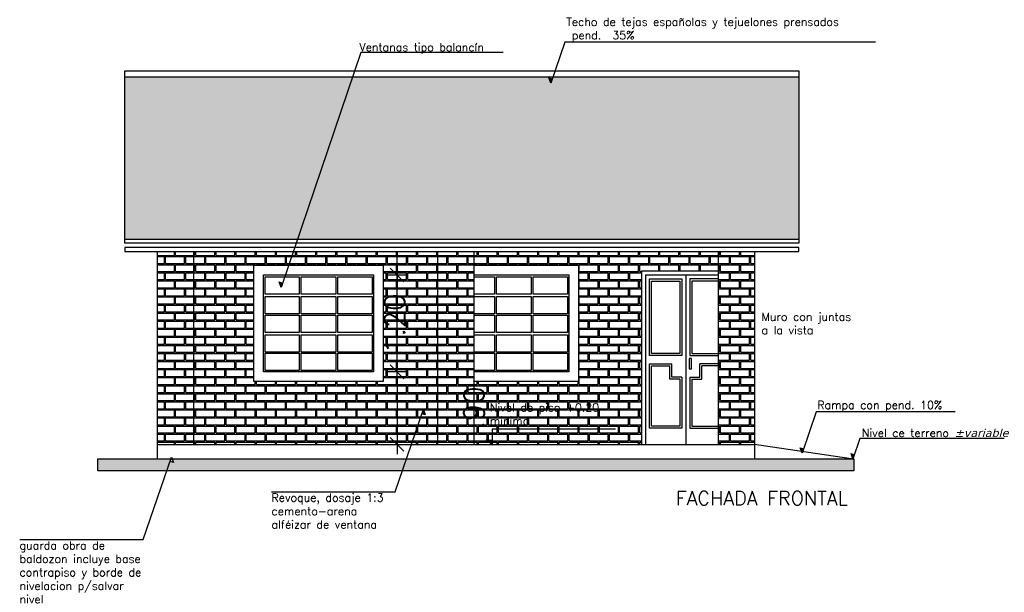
# Model space of a CAD drawing. Header units: millimetres. Extents: x 215 to 2570, y 414 to 504.
# Tile 15 of 15: x 2558 to 2570, y 467 to 474. Entities that reach past the tile are written whole.
import ezdxf
from ezdxf.enums import TextEntityAlignment as Align

# ---------------------------------------------------------------- set-up
doc = ezdxf.new("R2010")
doc.units = ezdxf.units.MM
for name, color, linetype in [('COTA', 13, 'Continuous'), ('ESPECARQ', 2, 'Continuous'), ('LINVISTA', 13, 'Continuous'), ('margen', 6, 'Continuous'), ('PAREDE', 6, 'Continuous'), ('piso', 13, 'Continuous')]:
    doc.layers.add(name, color=color, linetype=linetype)
doc.styles.add('REGUA80', font='simplex.shx')
doc.styles.add('SIMPLEX_8', font='simplex.shx')
doc.dimstyles.new('08', dxfattribs={"dimtxt": 0.25, "dimasz": 0.12, "dimexe": 0, "dimexo": 0, "dimgap": 0.15, "dimtad": 1, "dimzin": 4, "dimdsep": 46, "dimtxsty": 'SIMPLEX_8', "dimblk1": 'D', "dimblk2": 'D', "dimsah": 1, "dimcen": 0.09, "dimse1": 1, "dimse2": 1, "dimclre": 256, "dimclrt": 2, "dimadec": 0, "dimazin": 0, "dimtfac": 1, "dimtmove": 2, "dimatfit": 3, "dimldrblk": 'D', "dimfxl": 1, "dimtolj": 1, "dimtzin": 0, "dimarcsym": 0})
pattern_1 = [(0, (2281.73048, 340.14431), (0.125, 0.1), [0.235, -0.015]), (0, (2281.73048, 340.22931), (0.125, 0.1), [0.235, -0.015]), (90, (2281.73048, 340.14431), (-0.125, 0.1), [0.085, -0.115]), (90, (2281.71548, 340.14431), (-0.125, 0.1), [0.085, -0.115])]

# ---------------------------------------------------------------- blocks, each defined once
blk = doc.blocks.new('D')
for p, q in [((-1, 0), (1, 0)), ((0, -1), (0, 1))]:
    blk.add_line(p, q)
at = {"color": 4}
blk.add_line((-0.71, -0.71), (0.71, 0.71), dxfattribs=at)
blk = doc.blocks.new('*D107')
at = {"layer": 'COTA', "color": 0, "lineweight": -2, "transparency": 16777216}
blk.add_line((2562.224, 469.582), (2562.224, 468.922), dxfattribs=at)
at = {"layer": 'Defpoints', "color": 0, "transparency": 16777216}
for p in [(2561.93, 469.702), (2561.93, 468.802), (2562.224, 468.802)]:
    blk.add_point(p, dxfattribs=at)
at = {"layer": 'COTA', "color": 0, "lineweight": -2, "transparency": 16777216, "xscale": 0.12, "yscale": 0.12, "zscale": 0.12}
for p, rotation in [((2562.224, 469.702), 90), ((2562.224, 468.802), 270)]:
    blk.add_blockref('D', p, dxfattribs=dict(at, rotation=rotation))
at = {"layer": 'COTA', "color": 2, "transparency": 16777216, "insert": (2563.176, 469.253), "char_height": 0.25, "attachment_point": 5, "rotation": 90, "style": 'SIMPLEX_8'}
blk.add_mtext('\\A1;.90', dxfattribs=at)
blk = doc.blocks.new('*D108')
at = {"layer": 'COTA', "color": 0, "lineweight": -2, "transparency": 16777216}
for p, q in [((2562.224, 471.022), (2562.224, 471.142)), ((2562.224, 469.702), (2562.224, 470.902)), ((2562.224, 469.582), (2562.224, 469.462))]:
    blk.add_line(p, q, dxfattribs=at)
at = {"layer": 'Defpoints', "color": 0, "transparency": 16777216}
for p in [(2561.93, 470.902), (2562.224, 470.902), (2561.93, 469.702)]:
    blk.add_point(p, dxfattribs=at)
at = {"layer": 'COTA', "color": 0, "lineweight": -2, "transparency": 16777216, "xscale": 0.12, "yscale": 0.12, "zscale": 0.12}
for p, rotation in [((2562.224, 470.902), 270), ((2562.224, 469.702), 90)]:
    blk.add_blockref('D', p, dxfattribs=dict(at, rotation=rotation))
at = {"layer": 'COTA', "color": 2, "transparency": 16777216, "insert": (2562.193, 470.297), "char_height": 0.25, "attachment_point": 5, "rotation": 90, "style": 'SIMPLEX_8'}
blk.add_mtext('\\A1;1.20', dxfattribs=at)

msp = doc.modelspace()

# ---------------------------------------------------------------- hatches: boundary and pattern name
at = {"layer": 'ESPECARQ'}
for points in [[(2564.145, 473.332), (2564.104, 473.346), (2564.127, 473.278)], [(2560.806, 470.801), (2560.765, 470.815), (2560.788, 470.747)], [(2562.533, 469.183), (2562.573, 469.169), (2562.551, 469.237)], [(2563.402, 468.802), (2563.402, 468.853), (2563.323, 468.853)], [(2567.258, 468.748), (2567.217, 468.761), (2567.24, 468.694)], [(2567.889, 468.674), (2567.849, 468.688), (2567.871, 468.621)]]:
    msp.add_hatch(color=256, dxfattribs=at).paths.add_polyline_path(points)
at = {"layer": 'LINVISTA'}
h = msp.add_hatch(dxfattribs=at)
h.set_pattern_fill('TELHADO', color=1, scale=0.25, style=0)
h.set_pattern_definition([(0, (2281.70548, 340.1443), (0, 0.25), [0.05, -0.2]), (0, (2281.83048, 340.1943), (0, 0.25), [0.05, -0.2]), (0, (2281.83048, 340.2193), (0, 0.25), [0.05, -0.2]), (90, (2281.73048, 340.1443), (-0.25, 2e-17), [0.25]), (45, (2281.73048, 340.14431), (3e-17, 0.25), [0.07071068, -0.28284272]), (45, (2281.75548, 340.14431), (3e-17, 0.25), [0.03535535, -0.31819804]), (135, (2281.73048, 340.14431), (-0.25, 3e-17), [0.07071068, -0.28284272]), (135, (2281.95548, 340.14431), (-0.25, 3e-17), [0.03535535, -0.31819804]), (26.56505, (2281.78048, 340.16931), (0.25, 2e-10), [0.0559, -0.503117]), (153.43495, (2281.68048, 340.16931), (-0.25, 2e-10), [0.0559, -0.503117]), (26.56505, (2281.78048, 340.19431), (0.25, 2e-10), [0.0559, -0.503117]), (153.43495, (2281.68048, 340.19431), (-0.25, 2e-10), [0.0559, -0.503117])])
h.paths.add_polyline_path([(2558.851, 473.356), (2558.851, 471.344), (2567.199, 471.344), (2567.199, 473.356)])
h = msp.add_hatch(dxfattribs=at)
h.set_pattern_fill('TIJOLO', color=2, scale=0.5, style=0)
h.set_pattern_definition(pattern_1)
h.paths.add_polyline_path([(2566.651, 471.194), (2566.201, 471.194), (2566.201, 468.802), (2566.651, 468.802)])
h.paths.add_polyline_path([(2563.176, 471.194), (2562.726, 471.194), (2562.726, 468.802), (2563.176, 468.802)])
h.paths.add_polyline_path([(2559.701, 471.194), (2559.251, 471.194), (2559.251, 468.802), (2559.701, 468.802)])
h = msp.add_hatch(dxfattribs=at)
h.set_pattern_fill('TIJOLO', color=1, scale=0.5, style=0)
h.set_pattern_definition(pattern_1)
h.paths.add_polyline_path([(2564.471, 469.582), (2563.176, 469.582), (2563.176, 468.802), (2563.402, 468.802), (2563.323, 468.853), (2563.402, 468.853), (2563.402, 468.802), (2565.251, 468.802), (2565.251, 470.952), (2566.201, 470.952), (2566.201, 471.194), (2563.176, 471.194), (2563.176, 471.022), (2564.471, 471.022)])
h.paths.add_polyline_path([(2562.726, 471.194), (2560.939, 471.194), (2560.881, 471.022), (2562.05, 471.022), (2562.05, 469.582), (2560.45, 469.582), (2560.45, 471.022), (2560.881, 471.022), (2560.939, 471.194), (2559.701, 471.194), (2559.701, 468.802), (2562.402, 468.802), (2562.551, 469.237), (2562.573, 469.169), (2562.533, 469.183), (2562.402, 468.802), (2562.726, 468.802)])
h.paths.add_polyline_path([(2563.348, 469.018), (2564.917, 469.018), (2564.917, 469.335), (2563.348, 469.335)], flags=24)
h.paths.add_polyline_path([(2563.363, 468.929), (2563.363, 469.578), (2562.988, 469.578), (2562.988, 468.929)], flags=9)
h.paths.add_polyline_path([(2562.38, 469.877), (2562.38, 470.716), (2562.005, 470.716), (2562.005, 469.877)], flags=24)
h = msp.add_hatch(dxfattribs=at)
h.set_pattern_fill('SOLO2', color=3, scale=0.25, angle=90, style=0)
h.set_pattern_definition([(135, (2281.70548, 340.14431), (-0.15, 0.05), [0.141421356, -0.141421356]), (135, (2281.73048, 340.16931), (-0.15, 0.05), [0.141421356, -0.141421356]), (45, (2281.73048, 340.19431), (-0.05, 0.15), [0.07071068, -0.07071068]), (45, (2281.70548, 340.21931), (-0.05, 0.15), [0.07071068, -0.07071068]), (45, (2281.68048, 340.24431), (-0.05, 0.15), [0.07071068, -0.07071068]), (45, (2281.65548, 340.26931), (-0.05, 0.15), [0.07071068, -0.07071068])])
h.paths.add_polyline_path([(2558.516, 468.622), (2558.516, 468.473), (2567.883, 468.473), (2567.883, 468.622)])

# ---------------------------------------------------------------- linework, layer by layer
at = {"layer": 'ESPECARQ'}
for points in [[(2568.15, 473.789), (2564.302, 473.789), (2564.127, 473.278), (2564.104, 473.346), (2564.145, 473.332)], [(2563.537, 473.661), (2561.773, 473.661), (2560.788, 470.747), (2560.765, 470.815), (2560.806, 470.801)], [(2560.67, 468.216), (2562.201, 468.216), (2562.551, 469.237), (2562.573, 469.169), (2562.533, 469.183)], [(2569.136, 469.204), (2567.415, 469.204), (2567.24, 468.694), (2567.217, 468.761), (2567.258, 468.748)], [(2564.928, 468.991), (2563.402, 468.991), (2563.402, 468.802), (2563.323, 468.853), (2563.402, 468.853)], [(2569.746, 468.876), (2567.958, 468.876), (2567.871, 468.621), (2567.849, 468.688), (2567.889, 468.674)], [(2557.549, 467.624), (2559.08, 467.624), (2559.43, 468.645), (2559.453, 468.578), (2559.412, 468.592)]]:
    msp.add_lwpolyline(points, dxfattribs=at)
at = {"layer": 'LINVISTA'}
for p, q in [((2565.251, 470.952), (2565.251, 468.802)), ((2565.251, 470.952), (2566.201, 470.952)), ((2565.301, 470.902), (2565.301, 468.802)), ((2565.301, 470.902), (2566.201, 470.902)), ((2565.801, 470.902), (2565.801, 468.802))]:
    msp.add_line(p, q, dxfattribs=at)
for points in [[(2560.45, 471.022), (2562.05, 471.022), (2562.05, 469.582), (2560.45, 469.582)], [(2560.57, 470.902), (2561.93, 470.902), (2561.93, 469.702), (2560.57, 469.702)], [(2560.588, 470.877), (2561.011, 470.877), (2561.011, 470.662), (2560.588, 470.662)], [(2561.036, 470.877), (2561.466, 470.877), (2561.466, 470.662), (2561.036, 470.662)], [(2561.491, 470.877), (2561.914, 470.877), (2561.914, 470.662), (2561.491, 470.662)], [(2563.456, 470.877), (2563.886, 470.877), (2563.886, 470.662), (2563.456, 470.662)], [(2563.911, 470.877), (2564.334, 470.877), (2564.334, 470.662), (2563.911, 470.662)], [(2565.351, 470.852), (2565.751, 470.852), (2565.751, 469.902), (2565.351, 469.902)], [(2565.376, 470.827), (2565.726, 470.827), (2565.726, 469.927), (2565.376, 469.927)], [(2560.588, 470.637), (2561.011, 470.637), (2561.011, 470.422), (2560.588, 470.422)], [(2561.036, 470.637), (2561.466, 470.637), (2561.466, 470.422), (2561.036, 470.422)], [(2561.491, 470.637), (2561.914, 470.637), (2561.914, 470.422), (2561.491, 470.422)], [(2563.456, 470.637), (2563.886, 470.637), (2563.886, 470.422), (2563.456, 470.422)], [(2563.911, 470.637), (2564.334, 470.637), (2564.334, 470.422), (2563.911, 470.422)], [(2560.588, 470.404), (2561.011, 470.404), (2561.011, 470.189), (2560.588, 470.189)], [(2561.036, 470.404), (2561.466, 470.404), (2561.466, 470.189), (2561.036, 470.189)], [(2561.491, 470.404), (2561.914, 470.404), (2561.914, 470.189), (2561.491, 470.189)], [(2563.456, 470.404), (2563.886, 470.404), (2563.886, 470.189), (2563.456, 470.189)], [(2563.911, 470.404), (2564.334, 470.404), (2564.334, 470.189), (2563.911, 470.189)], [(2560.588, 470.161), (2561.011, 470.161), (2561.011, 469.946), (2560.588, 469.946)], [(2561.036, 470.161), (2561.466, 470.161), (2561.466, 469.946), (2561.036, 469.946)], [(2561.491, 470.161), (2561.914, 470.161), (2561.914, 469.946), (2561.491, 469.946)], [(2563.456, 470.161), (2563.886, 470.161), (2563.886, 469.946), (2563.456, 469.946)], [(2563.911, 470.161), (2564.334, 470.161), (2564.334, 469.946), (2563.911, 469.946)], [(2560.588, 469.932), (2561.011, 469.932), (2561.011, 469.718), (2560.588, 469.718)], [(2561.036, 469.932), (2561.466, 469.932), (2561.466, 469.718), (2561.036, 469.718)], [(2561.491, 469.932), (2561.914, 469.932), (2561.914, 469.718), (2561.491, 469.718)], [(2563.456, 469.932), (2563.886, 469.932), (2563.886, 469.718), (2563.456, 469.718)], [(2563.911, 469.932), (2564.334, 469.932), (2564.334, 469.718), (2563.911, 469.718)], [(2565.843, 469.737), (2565.873, 469.737), (2565.873, 469.867), (2565.843, 469.867)], [(2558.516, 468.622), (2567.883, 468.622), (2567.883, 468.473), (2558.516, 468.473)]]:
    msp.add_lwpolyline(points, close=True, dxfattribs=at)
for points in [[(2563.176, 471.022), (2564.471, 471.022), (2564.471, 469.582), (2563.176, 469.582)], [(2563.176, 470.902), (2564.351, 470.902), (2564.351, 469.702), (2563.176, 469.702)], [(2563.176, 470.877), (2563.431, 470.877), (2563.431, 470.662), (2563.176, 470.662)], [(2566.201, 470.852), (2565.851, 470.852), (2565.851, 469.902), (2566.201, 469.902)], [(2566.201, 470.827), (2565.876, 470.827), (2565.876, 469.927), (2566.201, 469.927)], [(2563.176, 470.637), (2563.431, 470.637), (2563.431, 470.422), (2563.176, 470.422)], [(2563.176, 470.404), (2563.431, 470.404), (2563.431, 470.189), (2563.176, 470.189)], [(2563.176, 470.161), (2563.431, 470.161), (2563.431, 469.946), (2563.176, 469.946)], [(2563.176, 469.932), (2563.431, 469.932), (2563.431, 469.718), (2563.176, 469.718)], [(2565.751, 469.637), (2565.751, 469.002), (2565.351, 469.002), (2565.351, 469.802), (2565.629, 469.802)], [(2565.726, 469.612), (2565.726, 469.027), (2565.376, 469.027), (2565.376, 469.777), (2565.604, 469.777)], [(2565.726, 469.612), (2565.604, 469.612), (2565.604, 469.777)], [(2565.751, 469.637), (2565.629, 469.637), (2565.629, 469.802)], [(2565.851, 469.637), (2565.973, 469.637), (2565.973, 469.802)], [(2565.876, 469.612), (2565.998, 469.612), (2565.998, 469.777)], [(2566.201, 469.802), (2565.973, 469.802)], [(2566.201, 469.777), (2565.998, 469.777)], [(2565.851, 469.637), (2565.851, 469.002), (2566.201, 469.002)], [(2565.876, 469.612), (2565.876, 469.027), (2566.201, 469.027)]]:
    msp.add_lwpolyline(points, dxfattribs=at)
at = {"layer": 'margen', "color": 2}
for p, q in [((2558.851, 473.356), (2567.199, 473.356)), ((2558.851, 471.344), (2567.199, 471.344))]:
    msp.add_line(p, q, dxfattribs=at)
for points in [[(2558.851, 473.433), (2567.199, 473.433), (2567.199, 471.294), (2558.851, 471.294)], [(2558.851, 471.194), (2567.199, 471.194), (2567.199, 471.244), (2558.851, 471.244)]]:
    msp.add_lwpolyline(points, close=True, dxfattribs=at)
at = {"layer": 'PAREDE'}
for p, q in [((2559.251, 471.194), (2559.251, 468.802)), ((2559.701, 471.194), (2559.701, 468.802)), ((2562.726, 471.194), (2562.726, 468.802)), ((2563.176, 471.194), (2563.176, 468.802)), ((2566.201, 471.194), (2566.201, 468.802)), ((2566.651, 471.194), (2566.651, 468.622))]:
    msp.add_line(p, q, dxfattribs=at)
at = {"layer": 'piso', "color": 5}
for p, q in [((2559.251, 468.802), (2566.651, 468.802)), ((2559.251, 468.802), (2559.251, 468.622)), ((2567.851, 468.622), (2566.651, 468.802))]:
    msp.add_line(p, q, dxfattribs=at)

# ---------------------------------------------------------------- texts
at = {"layer": 'ESPECARQ', "style": 'REGUA80'}
msp.add_text('FACHADA FRONTAL', height=0.17389, dxfattribs=at).set_placement((2566.742, 468.137), align=Align.MIDDLE)
at = {"layer": 'ESPECARQ', "char_height": 0.1, "style": 'REGUA80'}
for s, insert, width, attachment_point in [('\\A1;Techo de tejas españolas y tejuelones prensados\\P pend.  35%', (2564.32, 473.789), 3.8681, 7), ('\\A1;Ventanas tipo balancín', (2561.757, 473.641), 3.8681, 7), ('\\A1;Muro con juntas\\Pa la vista', (2566.739, 470.168), 1.27497, 7), ('\\A1;Nivel de piso +0.20 minimo', (2563.373, 469.043), 1.54096, 7), ('\\A1;Rampa con pend. 10%', (2567.43, 469.207), 3.8681, 7), ('\\A1;Nivel ce terreno {\\A0;\\fVerdana|b0|i1|c0|p34;±variable}', (2567.981, 468.892), 1.88924, 7), ('\\A1;Revoque, dosaje 1:3\\Pcemento-arena\\Palféizar de ventana', (2560.668, 468.192), 1.64386, 1), ('\\A1;guarda obra de baldozon incluye base contrapiso y borde de nivelacion p/salvar nivel', (2557.547, 467.6), 1.64386, 1)]:
    msp.add_mtext(s, dxfattribs=dict(at, insert=insert, width=width, attachment_point=attachment_point))

# ---------------------------------------------------------------- dimensions: what is measured, and where the dimension line sits
at = {"layer": 'COTA'}
for base, p2, picture, middle in [((2562.224, 470.902), (2561.93, 470.902), '*D108', (2562.193, 470.297)), ((2562.224, 468.802), (2561.93, 468.802), '*D107', (2563.176, 469.253))]:
    dim = msp.add_linear_dim(base=base, p1=(2561.93, 469.702), p2=p2, angle=90, dimstyle='08', dxfattribs=at)
    dim.commit()
    dim.dimension.update_dxf_attribs({"geometry": picture, "text_midpoint": middle, "dimtype": 160})

doc.saveas('drawing.dxf')
